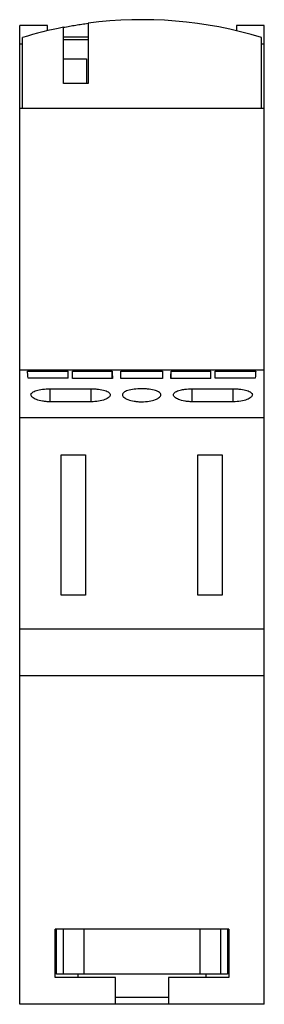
# Model space of a CAD drawing. Header units: millimetres. Extents: x 0 to 17.9, y 0 to 72.
import ezdxf

# ---------------------------------------------------------------- set-up
doc = ezdxf.new("R2010")
doc.units = ezdxf.units.MM

msp = doc.modelspace()

# ---------------------------------------------------------------- linework, layer by layer
at = {"color": 7, "linetype": 'Continuous', "lineweight": 25}
for p, q in [((2.032, 71.54), (0, 71.54)), ((0, 46.378), (0, 71.54)), ((2.038, 71.162), (2.032, 71.54)), ((3.2, 67.298), (3.2, 71.413)), ((5, 71.708), (5, 67.298)), ((15.868, 71.54), (15.862, 71.162)), ((17.9, 71.54), (15.868, 71.54)), ((17.9, 46.378), (17.9, 71.54)), ((0.2, 65.498), (0.2, 70.665)), ((17.7, 65.498), (17.7, 70.665)), ((0, 70.206), (0.2, 70.206)), ((5, 70.498), (3.2, 70.498)), ((17.7, 70.206), (17.9, 70.206)), ((3.2, 69.098), (4.9, 69.098)), ((4.9, 69.098), (4.9, 67.298)), ((5, 67.298), (3.2, 67.298)), ((0, 65.498), (17.9, 65.498)), ((0, 46.378), (17.9, 46.378)), ((0.575, 46.29), (3.556, 46.29)), ((3.857, 46.29), (6.774, 46.29)), ((6.774, 45.746), (6.774, 46.29)), ((11.076, 46.29), (13.993, 46.29)), ((11.076, 45.746), (11.076, 46.29)), ((14.294, 46.29), (17.275, 46.29)), ((2.225, 44.991), (5.225, 44.992)), ((2.225, 44.042), (2.225, 44.991)), ((5.225, 44.043), (5.225, 44.992)), ((12.625, 44.991), (15.625, 44.992)), ((12.625, 44.042), (12.625, 44.991)), ((15.625, 44.042), (15.625, 44.992)), ((5.225, 44.043), (2.225, 44.042)), ((15.625, 44.042), (12.611, 44.042)), ((0, 42.9), (17.9, 42.9)), ((0, 27.44), (0, 42.9)), ((17.9, 27.44), (17.9, 42.9)), ((3.025, 40.157), (4.825, 40.157)), ((3.025, 29.9), (3.025, 40.157)), ((4.825, 40.157), (4.825, 29.9)), ((13.025, 40.157), (14.825, 40.157)), ((13.025, 29.9), (13.025, 40.157)), ((14.825, 40.157), (14.825, 29.9)), ((4.825, 29.9), (3.025, 29.9)), ((14.825, 29.9), (13.025, 29.9)), ((0, 27.44), (17.9, 27.44)), ((0, 0), (0, 24.04)), ((0, 24.04), (17.9, 24.04)), ((17.9, 0), (17.9, 24.04)), ((15.3, 5.5), (2.6, 5.5)), ((2.6, 1.95), (2.6, 5.5)), ((2.7, 2.2), (2.7, 5.5)), ((3.2, 2.2), (3.2, 5.5)), ((4.729, 2.2), (4.729, 5.5)), ((13.171, 5.5), (13.171, 2.2)), ((14.7, 5.5), (14.7, 2.2)), ((15.2, 5.5), (15.2, 2.2)), ((15.3, 5.5), (15.3, 1.95)), ((2.7, 4.7), (2.6, 4.7)), ((15.3, 4.7), (15.2, 4.7)), ((2.6, 2.78), (2.7, 2.78)), ((2.7, 2.48), (2.6, 2.48)), ((15.2, 2.2), (2.7, 2.2)), ((4.25, 2.2), (4.25, 1.95)), ((13.65, 1.95), (13.65, 2.2)), ((15.2, 2.78), (15.3, 2.78)), ((15.3, 2.48), (15.2, 2.48)), ((7, 1.95), (2.6, 1.95)), ((7, 0), (7, 1.95)), ((10.9, 1.95), (10.9, 0)), ((15.3, 1.95), (10.9, 1.95)), ((17.9, 0), (0, 0)), ((10.9, 0.5), (7, 0.5))]:
    msp.add_line(p, q, dxfattribs=at)
at = {"color": 7, "linetype": 'Continuous', "lineweight": 25, "flags": 128}
msp.add_lwpolyline([(7.399, 46.29), (8.162, 46.29), (8.925, 46.29), (9.688, 46.29), (10.451, 46.29)], dxfattribs=at)
at = {"color": 7, "linetype": 'Continuous', "lineweight": 25}
for start, end in [(73.04224, 97.56591), (101.05006, 106.95776)]:
    msp.add_arc((8.95, 41.969), 30, start, end, dxfattribs=at)
for points, knots in [([(3.2, 71.413), (3.349, 71.442), (3.648, 71.499), (4.098, 71.575), (4.548, 71.646), (4.85, 71.687), (5, 71.708)], [0, 0, 0, 0, 0.250613, 0.500805, 0.750595, 1, 1, 1, 1]), ([(0, 42.9), (0, 43.051), (0, 43.176), (0, 43.413), (0, 43.522), (0, 43.832), (0, 44.017), (0, 44.536), (0, 44.837), (0, 45.382), (0, 45.625), (0, 46.053), (0, 46.238), (0, 46.378)], [0, 0, 0, 0, 0.0625, 0.0625, 0.125, 0.125, 0.25, 0.25, 0.5, 0.5, 0.75, 0.75, 1, 1, 1, 1]), ([(17.9, 42.9), (17.9, 43.051), (17.9, 43.176), (17.9, 43.413), (17.9, 43.522), (17.9, 43.832), (17.9, 44.017), (17.9, 44.536), (17.9, 44.837), (17.9, 45.382), (17.9, 45.625), (17.9, 46.053), (17.9, 46.238), (17.9, 46.378)], [0, 0, 0, 0, 0.0625, 0.0625, 0.125, 0.125, 0.25, 0.25, 0.5, 0.5, 0.75, 0.75, 1, 1, 1, 1]), ([(3.556, 45.756), (3.065, 45.757), (2.574, 45.758), (2.084, 45.759), (1.593, 45.76), (1.102, 45.762), (0.612, 45.763)], [0, 0, 0, 0, 0.001471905, 0.001471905, 0.001471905, 0.002943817, 0.002943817, 0.002943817, 0.002943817]), ([(6.784, 45.746), (6.516, 45.746), (6.249, 45.746), (5.981, 45.746), (5.713, 45.747), (5.446, 45.747), (5.178, 45.747), (4.737, 45.748), (4.297, 45.749), (3.857, 45.75)], [0, 0, 0, 0, 0.000803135, 0.000803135, 0.000803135, 0.001606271, 0.001606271, 0.001606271, 0.002927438, 0.002927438, 0.002927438, 0.002927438]), ([(10.444, 45.745), (10.167, 45.745), (9.89, 45.745), (9.613, 45.745), (9.336, 45.745), (9.059, 45.745), (8.782, 45.745), (8.324, 45.745), (7.865, 45.745), (7.406, 45.745)], [0, 0, 0, 0, 0.000830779, 0.000830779, 0.000830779, 0.001661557, 0.001661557, 0.001661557, 0.003038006, 0.003038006, 0.003038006, 0.003038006]), ([(13.993, 45.75), (13.726, 45.749), (13.458, 45.749), (13.19, 45.748), (12.923, 45.748), (12.655, 45.747), (12.387, 45.747), (11.947, 45.747), (11.506, 45.746), (11.066, 45.746)], [0, 0, 0, 0, 0.000803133, 0.000803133, 0.000803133, 0.001606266, 0.001606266, 0.001606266, 0.002927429, 0.002927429, 0.002927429, 0.002927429]), ([(17.238, 45.763), (16.748, 45.762), (16.257, 45.76), (15.766, 45.759), (15.276, 45.758), (14.785, 45.757), (14.294, 45.756)], [0, 0, 0, 0, 0.001471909, 0.001471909, 0.001471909, 0.002943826, 0.002943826, 0.002943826, 0.002943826]), ([(2.225, 44.042), (2.13, 44.042), (2.037, 44.046), (1.854, 44.061), (1.763, 44.072), (1.507, 44.114), (1.352, 44.155), (1.099, 44.252), (0.998, 44.308), (0.898, 44.396), (0.872, 44.426), (0.837, 44.487), (0.828, 44.517), (0.827, 44.577), (0.836, 44.607), (0.869, 44.665), (0.894, 44.693), (0.994, 44.773), (1.093, 44.822), (1.35, 44.904), (1.504, 44.936), (1.849, 44.98), (2.035, 44.991), (2.225, 44.991)], [0, 0, 0, 0, 0.0625, 0.0625, 0.125, 0.125, 0.25, 0.25, 0.375, 0.375, 0.4375, 0.4375, 0.5, 0.5, 0.5625, 0.5625, 0.625, 0.625, 0.75, 0.75, 0.875, 0.875, 1, 1, 1, 1]), ([(5.225, 44.992), (5.32, 44.992), (5.413, 44.989), (5.597, 44.978), (5.688, 44.969), (5.946, 44.936), (6.102, 44.904), (6.357, 44.823), (6.457, 44.773), (6.557, 44.693), (6.583, 44.665), (6.616, 44.607), (6.624, 44.577), (6.622, 44.487), (6.587, 44.426), (6.452, 44.308), (6.353, 44.252), (6.098, 44.155), (5.945, 44.114), (5.601, 44.058), (5.415, 44.043), (5.225, 44.043)], [0, 0, 0, 0, 0.0625, 0.0625, 0.125, 0.125, 0.25, 0.25, 0.375, 0.375, 0.4375, 0.4375, 0.5, 0.5, 0.625, 0.625, 0.75, 0.75, 0.875, 0.875, 1, 1, 1, 1]), ([(8.925, 44.042), (8.83, 44.042), (8.736, 44.046), (8.553, 44.06), (8.462, 44.071), (8.205, 44.114), (8.05, 44.155), (7.797, 44.251), (7.696, 44.308), (7.595, 44.396), (7.569, 44.427), (7.534, 44.487), (7.525, 44.517), (7.525, 44.577), (7.533, 44.608), (7.566, 44.665), (7.591, 44.693), (7.691, 44.774), (7.79, 44.822), (8.048, 44.905), (8.202, 44.937), (8.548, 44.981), (8.734, 44.992), (9.02, 44.992), (9.113, 44.99), (9.297, 44.978), (9.388, 44.97), (9.646, 44.937), (9.803, 44.904), (10.058, 44.823), (10.159, 44.774), (10.259, 44.693), (10.284, 44.665), (10.317, 44.607), (10.325, 44.577), (10.324, 44.487), (10.289, 44.426), (10.154, 44.308), (10.055, 44.252), (9.799, 44.154), (9.646, 44.114), (9.301, 44.057), (9.115, 44.042), (8.925, 44.042)], [0, 0, 0, 0, 0.03125, 0.03125, 0.0625, 0.0625, 0.125, 0.125, 0.1875, 0.1875, 0.21875, 0.21875, 0.25, 0.25, 0.28125, 0.28125, 0.3125, 0.3125, 0.375, 0.375, 0.4375, 0.4375, 0.5, 0.5, 0.53125, 0.53125, 0.5625, 0.5625, 0.625, 0.625, 0.6875, 0.6875, 0.71875, 0.71875, 0.75, 0.75, 0.8125, 0.8125, 0.875, 0.875, 0.9375, 0.9375, 1, 1, 1, 1]), ([(12.611, 44.042), (12.517, 44.043), (12.425, 44.048), (12.245, 44.064), (12.157, 44.076), (11.906, 44.119), (11.755, 44.161), (11.509, 44.257), (11.412, 44.313), (11.283, 44.429), (11.249, 44.49), (11.249, 44.579), (11.258, 44.609), (11.291, 44.666), (11.316, 44.693), (11.382, 44.746), (11.423, 44.772), (11.52, 44.819), (11.575, 44.841), (11.701, 44.881), (11.771, 44.9), (11.92, 44.931), (12, 44.945), (12.255, 44.979), (12.437, 44.991), (12.625, 44.991)], [0, 0, 0, 0, 0.0625, 0.0625, 0.125, 0.125, 0.25, 0.25, 0.375, 0.375, 0.5, 0.5, 0.5625, 0.5625, 0.625, 0.625, 0.6875, 0.6875, 0.75, 0.75, 0.8125, 0.8125, 0.875, 0.875, 1, 1, 1, 1]), ([(15.625, 44.992), (15.72, 44.992), (15.813, 44.989), (15.997, 44.978), (16.088, 44.969), (16.346, 44.936), (16.502, 44.904), (16.757, 44.823), (16.857, 44.773), (16.957, 44.693), (16.983, 44.665), (17.016, 44.607), (17.024, 44.577), (17.022, 44.487), (16.988, 44.426), (16.852, 44.308), (16.754, 44.252), (16.498, 44.155), (16.345, 44.114), (16.001, 44.058), (15.816, 44.042), (15.625, 44.042)], [0, 0, 0, 0, 0.0625, 0.0625, 0.125, 0.125, 0.25, 0.25, 0.375, 0.375, 0.4375, 0.4375, 0.5, 0.5, 0.625, 0.625, 0.75, 0.75, 0.875, 0.875, 1, 1, 1, 1]), ([(0, 24.04), (0, 24.191), (0, 24.322), (0, 24.56), (0, 24.668), (0, 24.973), (0, 25.154), (0, 25.662), (0, 25.953), (0, 26.48), (0, 26.715), (0, 27.127), (0, 27.306), (0, 27.44)], [0, 0, 0, 0, 0.0625, 0.0625, 0.125, 0.125, 0.25, 0.25, 0.5, 0.5, 0.75, 0.75, 1, 1, 1, 1]), ([(17.9, 24.04), (17.9, 24.191), (17.9, 24.322), (17.9, 24.56), (17.9, 24.668), (17.9, 24.973), (17.9, 25.154), (17.9, 25.662), (17.9, 25.953), (17.9, 26.48), (17.9, 26.715), (17.9, 27.127), (17.9, 27.306), (17.9, 27.44)], [0, 0, 0, 0, 0.0625, 0.0625, 0.125, 0.125, 0.25, 0.25, 0.5, 0.5, 0.75, 0.75, 1, 1, 1, 1])]:
    msp.add_open_spline(points, degree=3, knots=knots, dxfattribs=at)
for points in [[(5, 70.698), (4.403, 70.698), (3.803, 70.698), (3.2, 70.698)], [(0.612, 45.763), (0.599, 45.966), (0.587, 46.145), (0.575, 46.29)], [(3.556, 45.756), (3.556, 45.962), (3.556, 46.143), (3.556, 46.29)], [(3.857, 45.75), (3.857, 45.958), (3.857, 46.142), (3.857, 46.29)], [(6.774, 46.29), (6.778, 46.141), (6.781, 45.956), (6.784, 45.746)], [(7.406, 45.745), (7.404, 45.955), (7.401, 46.141), (7.399, 46.29)], [(10.451, 46.29), (10.449, 46.141), (10.446, 45.955), (10.444, 45.745)], [(11.066, 45.746), (11.069, 45.956), (11.072, 46.141), (11.076, 46.29)], [(13.993, 45.75), (13.993, 45.958), (13.993, 46.142), (13.993, 46.29)], [(14.294, 45.756), (14.294, 45.962), (14.294, 46.143), (14.294, 46.29)], [(17.275, 46.29), (17.263, 46.145), (17.25, 45.966), (17.238, 45.763)]]:
    msp.add_open_spline(points, degree=3, dxfattribs=at)

doc.saveas('drawing.dxf')
